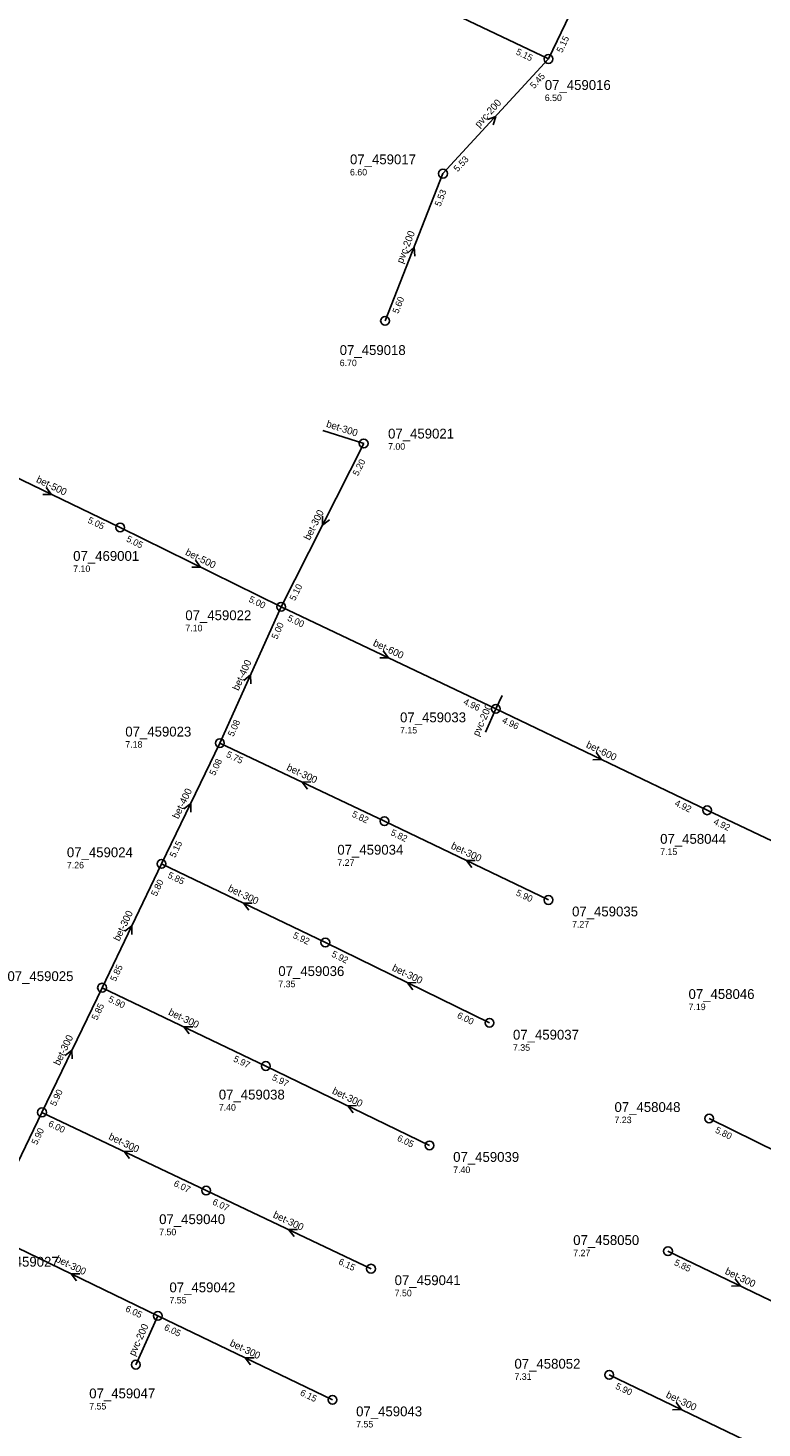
# Model space of a CAD drawing. Header units: metres. Extents: x 163992 to 165429, y 447924 to 449146.
# Tile 9 of 34: x 164364 to 164498, y 448493 to 448749. Entities that reach past the tile are written whole.
import ezdxf

# ---------------------------------------------------------------- set-up
doc = ezdxf.new("R2010")
doc.units = ezdxf.units.M

msp = doc.modelspace()

# ---------------------------------------------------------------- linework, layer by layer
at = {"layer": 'CON_BxH200x200mm', "linetype": 'Continuous'}
for points in [[(164459.084, 448743.633), (164430.032, 448757.523)], [(164459.084, 448743.633), (164439.832, 448722.676)], [(164439.832, 448722.676), (164429.246, 448695.795)], [(164449.49, 448624.884), (164450.629, 448627.29)], [(164449.49, 448624.884), (164447.579, 448620.627)], [(164387.775, 448513.941), (164383.734, 448505.031)]]:
    msp.add_lwpolyline(points, dxfattribs=at)
at = {"layer": 'CON_BxH300x300mm', "linetype": 'Continuous'}
for points in [[(164469.973, 448766.398), (164459.084, 448743.633)], [(164425.35, 448673.368), (164417.916, 448675.771)], [(164425.35, 448673.368), (164410.28, 448643.542)], [(164399.096, 448618.618), (164429.126, 448604.346)], [(164429.126, 448604.346), (164459.085, 448589.953)], [(164388.42, 448596.56), (164377.571, 448573.921)], [(164388.42, 448596.56), (164418.349, 448582.167)], [(164418.349, 448582.167), (164448.329, 448567.511)], [(164377.571, 448573.921), (164366.598, 448551.143)], [(164377.571, 448573.921), (164407.475, 448559.607)], [(164407.475, 448559.607), (164437.38, 448545.098)], [(164366.598, 448551.143), (164356.051, 448529.278)], [(164366.598, 448551.143), (164396.582, 448536.838)], [(164517.944, 448535.433), (164488.426, 448550.007)], [(164396.582, 448536.838), (164426.689, 448522.574)], [(164356.051, 448529.278), (164387.775, 448513.941)], [(164507.374, 448513.058), (164480.918, 448525.77)], [(164387.775, 448513.941), (164419.66, 448498.604)], [(164496.578, 448490.476), (164470.186, 448503.175)]]:
    msp.add_lwpolyline(points, dxfattribs=at)
at = {"layer": 'CON_BxH400x400mm', "linetype": 'Continuous'}
for points in [[(164410.28, 448643.542), (164399.096, 448618.618)], [(164399.096, 448618.618), (164388.42, 448596.56)]]:
    msp.add_lwpolyline(points, dxfattribs=at)
at = {"layer": 'CON_BxH500x500mm', "linetype": 'Continuous'}
for points in [[(164380.884, 448658.032), (164355.852, 448670.095)], [(164410.28, 448643.542), (164380.884, 448658.032)]]:
    msp.add_lwpolyline(points, dxfattribs=at)
at = {"layer": 'CON_BxH600x600mm', "linetype": 'Continuous'}
for points in [[(164410.28, 448643.542), (164449.49, 448624.884)], [(164488.076, 448606.339), (164449.49, 448624.884)], [(164527.071, 448587.844), (164488.076, 448606.339)]]:
    msp.add_lwpolyline(points, dxfattribs=at)
at = {"layer": 'NOD_inspectieput'}
for centre in [(164459.08, 448743.63), (164439.83, 448722.68), (164429.25, 448695.79), (164425.35, 448673.37), (164380.88, 448658.03), (164410.28, 448643.54), (164449.49, 448624.88), (164399.1, 448618.62), (164488.08, 448606.34), (164429.13, 448604.35), (164388.42, 448596.56), (164459.08, 448589.95), (164418.35, 448582.17), (164377.57, 448573.92), (164448.33, 448567.51), (164407.48, 448559.61), (164366.6, 448551.14), (164488.43, 448550.01), (164437.38, 448545.1), (164396.58, 448536.84), (164480.92, 448525.77), (164426.69, 448522.57), (164387.77, 448513.94), (164383.73, 448505.03), (164470.19, 448503.17), (164419.66, 448498.6)]:
    msp.add_circle(centre, 0.8, dxfattribs=at)
at = {"layer": 'PIJL'}
for points in [[(164447.95, 448732.58), (164449.46, 448733.15), (164449.01, 448731.61)], [(164433.34, 448708.16), (164434.54, 448709.24), (164434.68, 448707.63)], [(164367.38, 448665.34), (164368.37, 448664.06), (164366.76, 448664.04)], [(164417.82, 448660.06), (164417.82, 448658.46), (164419.11, 448659.42)], [(164394.61, 448652.07), (164395.58, 448650.79), (164393.97, 448650.78)], [(164428.89, 448635.48), (164429.89, 448634.21), (164428.28, 448634.18)], [(164403.44, 448630.06), (164404.69, 448631.08), (164404.76, 448629.47)], [(164467.8, 448616.88), (164468.78, 448615.61), (164467.17, 448615.59)], [(164415.72, 448611.51), (164414.11, 448611.48), (164415.1, 448610.21)], [(164392.48, 448606.61), (164393.76, 448607.59), (164393.78, 448605.98)], [(164445.72, 448597.17), (164444.11, 448597.15), (164445.09, 448595.88)], [(164404.99, 448589.39), (164403.38, 448589.36), (164404.37, 448588.09)], [(164381.72, 448584.25), (164383, 448585.24), (164383.02, 448583.63)], [(164434.95, 448574.85), (164433.34, 448574.84), (164434.32, 448573.56)], [(164394.13, 448566.79), (164392.52, 448566.76), (164393.51, 448565.49)], [(164370.81, 448561.55), (164372.08, 448562.53), (164372.11, 448560.92)], [(164424.04, 448552.37), (164422.43, 448552.35), (164423.41, 448551.08)], [(164383.2, 448544.02), (164381.59, 448543.99), (164382.58, 448542.72)], [(164413.25, 448529.74), (164411.64, 448529.71), (164412.63, 448528.44)], [(164373.52, 448521.63), (164371.91, 448521.61), (164372.9, 448520.33)], [(164493.16, 448520.69), (164494.15, 448519.41), (164492.54, 448519.39)], [(164405.33, 448506.3), (164403.72, 448506.27), (164404.7, 448505)], [(164482.4, 448498.1), (164483.38, 448496.83), (164481.77, 448496.8)]]:
    msp.add_lwpolyline(points, dxfattribs=at)

# ---------------------------------------------------------------- texts
at = {"layer": 'DMM_BxH200x200mm'}
for rotation, p in [(47.43, (164446.41, 448731)), (68.5, (164432.48, 448706.16)), (65.82, (164446.34, 448619.76)), (65.6, (164383.54, 448506.51))]:
    msp.add_text('pvc-200', height=1.3, rotation=rotation, dxfattribs=at).set_placement(p)
at = {"layer": 'DMM_BxH300x300mm'}
for rotation, p in [(-17.91, (164418.41, 448676.43)), (63.19, (164415.48, 448655.57)), (-25.42, (164411.16, 448613.74)), (-25.66, (164441.17, 448599.42)), (-25.68, (164400.45, 448591.64)), (64.4, (164380.72, 448582.31)), (-26.05, (164430.42, 448577.14)), (-25.58, (164389.57, 448569.02)), (64.28, (164369.8, 448559.59)), (-25.88, (164419.48, 448554.64)), (-25.51, (164378.65, 448546.27)), (-25.35, (164408.68, 448531.99)), (-25.8, (164368.96, 448523.92)), (-25.66, (164491.2, 448521.67)), (-25.69, (164400.78, 448508.55)), (-25.7, (164480.43, 448499.11))]:
    msp.add_text('bet-300', height=1.3, rotation=rotation, dxfattribs=at).set_placement(p)
at = {"layer": 'DMM_BxH400x400mm'}
for rotation, p in [(65.83, (164402.49, 448628.1)), (64.17, (164391.49, 448604.65))]:
    msp.add_text('bet-400', height=1.3, rotation=rotation, dxfattribs=at).set_placement(p)
at = {"layer": 'DMM_BxH500x500mm'}
for rotation, p in [(-25.73, (164365.43, 448666.36)), (-26.24, (164392.66, 448653.07))]:
    msp.add_text('bet-500', height=1.3, rotation=rotation, dxfattribs=at).set_placement(p)
at = {"layer": 'DMM_BxH600x600mm'}
for rotation, p in [(-25.45, (164426.94, 448636.49)), (-25.67, (164465.84, 448617.89))]:
    msp.add_text('bet-600', height=1.3, rotation=rotation, dxfattribs=at).set_placement(p)
at = {"layer": 'INV_BxH200x200mm'}
for s, rotation, p in [('5.15', -25.55, (164453.04, 448744.53)), ('5.45', 47.43, (164456.46, 448738.11)), ('5.53', 47.43, (164442.51, 448722.93)), ('5.53', 68.5, (164439.37, 448716.58)), ('5.60', 68.5, (164431.65, 448697))]:
    msp.add_text(s, height=1.2, rotation=rotation, dxfattribs=at).set_placement(p)
at = {"layer": 'INV_BxH300x300mm'}
for s, rotation, p in [('5.15', 64.44, (164461.57, 448744.66)), ('5.20', 63.19, (164424.32, 448667.34)), ('5.10', 63.19, (164412.79, 448644.52)), ('5.75', -25.42, (164400.13, 448616.13)), ('5.82', -25.42, (164423.08, 448605.23)), ('5.82', -25.66, (164430.15, 448601.86)), ('5.80', 64.4, (164387.52, 448590.52)), ('5.85', -25.68, (164389.44, 448594.07)), ('5.90', -25.66, (164453.04, 448590.86)), ('5.92', -25.68, (164412.31, 448583.08)), ('5.92', -26.05, (164419.36, 448579.67)), ('5.85', 64.4, (164380.06, 448574.95)), ('5.85', 64.28, (164376.66, 448567.88)), ('5.90', -25.58, (164378.6, 448571.43)), ('6.00', -26.05, (164442.29, 448568.46)), ('5.97', -25.58, (164401.43, 448560.5)), ('5.97', -25.88, (164408.49, 448557.11)), ('5.90', 64.28, (164369.09, 448552.16)), ('5.90', 64.25, (164365.68, 448545.1)), ('6.00', -25.51, (164367.63, 448548.66)), ('5.80', -26.28, (164489.42, 448547.51)), ('6.05', -25.88, (164431.34, 448546.03)), ('6.07', -25.51, (164390.54, 448537.73)), ('6.07', -25.35, (164397.62, 448534.36)), ('6.15', -25.35, (164420.64, 448523.45)), ('5.85', -25.66, (164481.94, 448523.28)), ('6.05', -25.8, (164381.73, 448514.86)), ('6.05', -25.69, (164388.8, 448511.45)), ('5.90', -25.7, (164471.21, 448500.69)), ('6.15', -25.69, (164413.62, 448499.51))]:
    msp.add_text(s, height=1.2, rotation=rotation, dxfattribs=at).set_placement(p)
at = {"layer": 'INV_BxH400x400mm'}
for s, rotation, p in [('5.00', 65.83, (164409.53, 448637.48)), ('5.08', 65.83, (164401.56, 448619.71)), ('5.08', 64.17, (164398.17, 448612.58)), ('5.15', 64.17, (164390.91, 448597.58))]:
    msp.add_text(s, height=1.2, rotation=rotation, dxfattribs=at).set_placement(p)
at = {"layer": 'INV_BxH500x500mm'}
for s, rotation, p in [('5.05', -25.73, (164374.84, 448658.95)), ('5.05', -26.24, (164381.88, 448655.53)), ('5.00', -26.24, (164404.25, 448644.51))]:
    msp.add_text(s, height=1.2, rotation=rotation, dxfattribs=at).set_placement(p)
at = {"layer": 'INV_BxH600x600mm'}
for s, rotation, p in [('5.00', -25.45, (164411.31, 448641.06)), ('4.96', -25.45, (164443.44, 448625.77)), ('4.96', -25.67, (164450.51, 448622.4)), ('4.92', -25.67, (164482.03, 448607.25)), ('4.92', -25.37, (164489.11, 448603.86))]:
    msp.add_text(s, height=1.2, rotation=rotation, dxfattribs=at).set_placement(p)
at = {"layer": 'NLV_inspectieput'}
for s, p in [('6.50', (164458.42, 448735.94)), ('6.60', (164422.85, 448722.35)), ('6.70', (164420.97, 448687.5)), ('7.00', (164429.8, 448672.23)), ('7.10', (164372.3, 448649.88)), ('7.10', (164392.78, 448639.04)), ('7.15', (164431.99, 448620.38)), ('7.18', (164381.82, 448617.78)), ('7.15', (164479.49, 448598.18)), ('7.26', (164371.15, 448595.72)), ('7.27', (164420.54, 448596.19)), ('7.27', (164463.4, 448584.91)), ('7.35', (164409.76, 448574.01)), ('7.19', (164484.67, 448569.82)), ('7.35', (164452.61, 448562.39)), ('7.40', (164398.89, 448551.45)), ('7.23', (164471.15, 448549.17)), ('7.40', (164441.69, 448540.05)), ('7.50', (164388, 448528.68)), ('7.27', (164463.61, 448524.86)), ('7.55', (164389.88, 448516.22)), ('7.50', (164431, 448517.53)), ('7.31', (164452.88, 448502.26)), ('7.55', (164375.23, 448496.84)), ('7.55', (164423.97, 448493.56))]:
    msp.add_text(s, height=1.2, dxfattribs=at).set_placement(p)
at = {"layer": 'NNR_inspectieput'}
for s, p in [('07_459016', (164458.42, 448737.98)), ('07_459017', (164422.85, 448724.39)), ('07_459018', (164420.97, 448689.54)), ('07_459021', (164429.8, 448674.27)), ('07_469001', (164372.3, 448651.92)), ('07_459022', (164392.78, 448641.08)), ('07_459033', (164431.99, 448622.42)), ('07_459023', (164381.82, 448619.82)), ('07_458044', (164479.49, 448600.22)), ('07_459024', (164371.15, 448597.76)), ('07_459034', (164420.54, 448598.23)), ('07_459035', (164463.4, 448586.95)), ('07_459025', (164360.3, 448575.13)), ('07_459036', (164409.76, 448576.05)), ('07_458046', (164484.67, 448571.86)), ('07_459037', (164452.61, 448564.43)), ('07_459038', (164398.89, 448553.49)), ('07_458048', (164471.15, 448551.21)), ('07_459039', (164441.69, 448542.09)), ('07_459040', (164388, 448530.72)), ('07_458050', (164463.61, 448526.9)), ('07_459027', (164357.61, 448522.94)), ('07_459042', (164389.88, 448518.26)), ('07_459041', (164431, 448519.57)), ('07_458052', (164452.88, 448504.3)), ('07_459047', (164375.23, 448498.88)), ('07_459043', (164423.97, 448495.6))]:
    msp.add_text(s, height=1.8, dxfattribs=at).set_placement(p)

doc.saveas('drawing.dxf')
